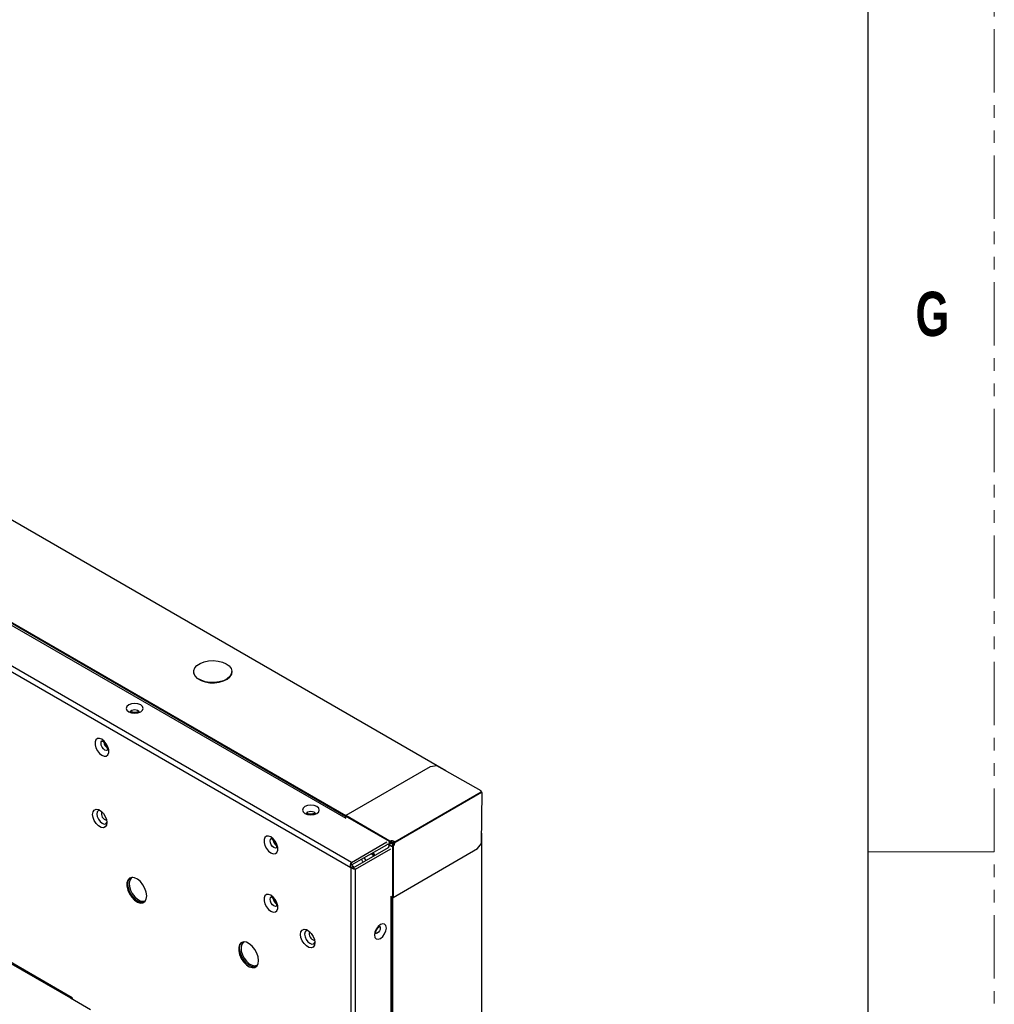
# Model space of a CAD drawing. Header units: millimetres. Extents: x 3619 to 4737, y 1503 to 2366.
# Tile 252 of 256: x 4639 to 4737, y 2135 to 2234. Entities that reach past the tile are written whole.
import ezdxf

# ---------------------------------------------------------------- set-up
doc = ezdxf.new("R2010")
doc.units = ezdxf.units.MM
doc.linetypes.add('PHANTOM', pattern=[12.7, 6.35, -1.27, 1.27, -1.27, 1.27, -1.27])
doc.styles.add('SLDTEXTSTYLE1', font='GOTHICB.TTF', dxfattribs={"width": 0.7304})

msp = doc.modelspace()

# ---------------------------------------------------------------- linework, layer by layer
at = {"color": 7, "linetype": 'PHANTOM', "lineweight": 0}
msp.add_line((4736.8014, 1502.7643), (4736.8014, 2366.3643), dxfattribs=at)
at = {"color": 7, "linetype": 'Continuous', "lineweight": 30}
for p, q in [((4724.1014, 2340.9643), (4724.1014, 1528.1643)), ((4681.7631, 2158.5911), (4403.5873, 2319.1786)), ((4387.6585, 2313.1616), (4672.203, 2148.8975)), ((4672.272, 2149.402), (4388.0609, 2313.4736)), ((4395.7194, 2313.1508), (4671.7068, 2153.8267)), ((4415.3158, 2267.8653), (4644.0743, 2135.8058)), ((4644.2409, 2135.8223), (4415.4825, 2267.8818)), ((4656.4412, 2168.5426), (4656.4412, 2168.5208)), ((4660.2745, 2168.5208), (4660.2745, 2168.5426)), ((4680.1919, 2158.9757), (4671.7302, 2154.0908)), ((4680.8518, 2159.0845), (4680.1919, 2158.9757)), ((4685.3066, 2156.5672), (4680.8518, 2159.0845)), ((4681.7442, 2158.5802), (4681.7631, 2158.5911)), ((4681.7609, 2158.5708), (4681.7631, 2158.5721)), ((4681.7631, 2158.5721), (4681.7631, 2158.5911)), ((4676.6328, 2151.4783), (4685.3066, 2156.4856)), ((4676.6519, 2151.4452), (4685.3261, 2156.4527)), ((4685.3066, 2156.4856), (4685.3066, 2156.5672)), ((4685.3469, 2156.4868), (4685.3066, 2156.5101)), ((4685.3203, 2156.4714), (4685.3469, 2156.4868)), ((4685.3964, 2156.4121), (4685.3261, 2156.4527)), ((4685.3469, 2156.4868), (4685.3469, 2156.4407)), ((4685.3493, 2151.2951), (4685.3964, 2156.4121)), ((4685.3776, 2156.423), (4685.3964, 2156.4121)), ((4676.096, 2151.4834), (4671.6924, 2154.0255)), ((4671.6924, 2154.0255), (4671.6924, 2153.9236)), ((4671.7077, 2153.8207), (4671.6924, 2153.9236)), ((4676.1461, 2151.5416), (4671.7302, 2154.0908)), ((4685.3776, 2152.3293), (4685.3587, 2152.3184)), ((4685.3589, 2152.3375), (4685.3611, 2152.3388)), ((4685.3611, 2152.3388), (4685.3776, 2152.3293)), ((4685.3776, 1975.1671), (4685.3776, 2152.3293)), ((4672.272, 2149.402), (4675.817, 2151.4485)), ((4672.2977, 2149.1447), (4675.817, 2151.1763)), ((4672.4644, 2148.856), (4675.9836, 2150.8876)), ((4675.9461, 2151.2108), (4675.817, 2151.1936)), ((4676.2761, 2151.0203), (4675.9461, 2151.2108)), ((4675.9963, 2150.8803), (4676.0765, 2150.9845)), ((4676.0954, 2151.3764), (4676.0765, 2151.3655)), ((4676.0765, 2150.9845), (4676.0765, 2151.3655)), ((4676.0954, 2151.1464), (4676.0954, 2151.3764)), ((4676.1769, 2151.2869), (4676.0954, 2151.2398)), ((4676.1769, 2151.2869), (4676.0954, 2151.2398)), ((4676.2949, 2151.0312), (4676.0954, 2151.1464)), ((4676.096, 2151.4834), (4676.1149, 2151.4942)), ((4676.1461, 2151.5416), (4676.1461, 2151.5198)), ((4676.1769, 2151.2869), (4676.2712, 2151.3414)), ((4676.2241, 2151.4774), (4676.3183, 2151.423)), ((4676.2241, 2151.4774), (4676.2241, 2151.3686)), ((4676.2241, 2151.3686), (4676.2712, 2151.3414)), ((4676.3183, 2151.3141), (4676.2241, 2151.3686)), ((4676.2761, 2151.0203), (4676.2949, 2151.0312)), ((4676.3879, 2150.9783), (4676.2761, 2151.0203)), ((4676.4067, 2150.9892), (4676.2949, 2151.0312)), ((4676.3183, 2151.423), (4676.3183, 2151.3141)), ((4676.3183, 2151.3141), (4676.3655, 2151.2869)), ((4676.3183, 2151.3141), (4676.3655, 2151.2869)), ((4676.3879, 2150.9783), (4676.4067, 2150.9892)), ((4676.3879, 2150.9783), (4676.3879, 2145.8932)), ((4676.4633, 2150.9925), (4676.4444, 2151.0034)), ((4676.4633, 2150.9925), (4676.4633, 2145.8932)), ((4676.554, 2151.3141), (4676.5069, 2151.2869)), ((4676.5069, 2151.2869), (4676.554, 2151.3141)), ((4676.554, 2151.423), (4676.6223, 2151.4624)), ((4676.554, 2151.3141), (4676.554, 2151.423)), ((4676.6328, 2151.4783), (4676.6328, 2151.4565)), ((4676.6519, 2151.4452), (4676.633, 2151.4561)), ((4684.925, 2150.778), (4685.3493, 2151.2951)), ((4672.6744, 2148.7051), (4676.2194, 2150.7515)), ((4674.2483, 2150.2707), (4674.5816, 2150.0783)), ((4674.414, 2150.3664), (4674.414, 2149.9815)), ((4676.4633, 2145.8932), (4684.925, 2150.778)), ((4672.203, 2148.8975), (4672.4387, 2149.0336)), ((4672.203, 2148.8975), (4672.203, 1964.3811)), ((4672.272, 2149.2595), (4672.272, 2149.402)), ((4672.3554, 2149.0817), (4672.4387, 2149.0336)), ((4672.4387, 2149.0336), (4672.4387, 2148.9374)), ((4672.551, 2148.7763), (4672.6744, 2148.7051)), ((4672.6744, 1964.5736), (4672.6744, 2148.7051)), ((4676.2996, 2145.9441), (4676.2194, 2146.0079)), ((4676.2241, 2146.0041), (4676.2241, 1971.3668)), ((4676.2996, 2145.9441), (4676.3879, 2145.8932)), ((4676.4444, 1971.2951), (4676.4444, 2145.9041)), ((4644.0743, 2135.8058), (4646.0777, 2134.6492))]:
    msp.add_line(p, q, dxfattribs=at)
at = {"color": 8, "linetype": 'Continuous', "lineweight": 30}
for p, q in [((4671.6925, 2154.0146), (4549.6425, 2224.4725)), ((4671.7146, 2154.078), (4549.6743, 2224.5304)), ((4676.1495, 2151.5205), (4676.2241, 2151.4774)), ((4676.3785, 1971.2951), (4676.3785, 2145.8986))]:
    msp.add_line(p, q, dxfattribs=at)
at = {"color": 7, "linetype": 'Continuous', "lineweight": 0}
msp.add_line((4724.1014, 2150.4643), (4736.8014, 2150.4643), dxfattribs=at)
at = {"color": 7, "linetype": 'Continuous', "lineweight": 30, "flags": 128}
for points in [[(4659.7131, 2169.325), (4660.0076, 2169.1058), (4660.1984, 2168.8513), (4660.2736, 2168.5774), (4660.2283, 2168.3012), (4660.0656, 2168.0403), (4659.7955, 2167.8109), (4659.4352, 2167.6275), (4659.0071, 2167.5015), (4658.5382, 2167.441), (4658.058, 2167.4498), (4657.5966, 2167.5271), (4657.1831, 2167.6683), (4656.8434, 2167.8644), (4656.5988, 2168.1032), (4656.4648, 2168.3695), (4656.4497, 2168.6467), (4656.5545, 2168.9174), (4656.7726, 2169.1645), (4657.0903, 2169.3726), (4657.4877, 2169.5285), (4657.9397, 2169.6224), (4658.418, 2169.6485), (4658.8926, 2169.6051), (4659.3335, 2169.495), (4659.7131, 2169.325)], [(4656.4412, 2168.5208), (4656.4648, 2168.3477), (4656.5988, 2168.0814), (4656.8434, 2167.8427), (4657.1831, 2167.6465), (4657.5966, 2167.5054), (4658.058, 2167.428), (4658.5382, 2167.4193), (4659.0071, 2167.4798), (4659.4352, 2167.6057), (4659.7955, 2167.7891), (4660.0656, 2168.0185), (4660.2283, 2168.2795), (4660.2745, 2168.5208)], [(4651.1288, 2165.1999), (4650.8531, 2165.3063), (4650.5278, 2165.3436), (4650.2025, 2165.3063), (4649.9268, 2165.1999), (4649.7425, 2165.0407), (4649.6778, 2164.8529), (4649.7425, 2164.6651), (4649.9268, 2164.506), (4650.2025, 2164.3996), (4650.5278, 2164.3622), (4650.8531, 2164.3996), (4651.1288, 2164.506), (4651.3131, 2164.6652), (4651.3778, 2164.8529), (4651.3131, 2165.0407), (4651.1288, 2165.1999)], [(4647.2291, 2161.7496), (4646.9913, 2161.8385), (4646.7822, 2161.8198), (4646.627, 2161.6958), (4646.5444, 2161.4814), (4646.5444, 2161.2025), (4646.627, 2160.8928), (4646.7822, 2160.5896), (4646.9913, 2160.3294), (4647.2291, 2160.1437), (4647.467, 2160.0549), (4647.6761, 2160.0736), (4647.8313, 2160.1976), (4647.9139, 2160.4119), (4647.9139, 2160.6908), (4647.8313, 2161.0005), (4647.6761, 2161.3037), (4647.467, 2161.5639), (4647.2291, 2161.7496)], [(4668.8065, 2154.9948), (4668.5307, 2155.1012), (4668.2055, 2155.1385), (4667.8802, 2155.1012), (4667.6044, 2154.9948), (4667.4202, 2154.8356), (4667.3555, 2154.6478), (4667.4202, 2154.4601), (4667.6044, 2154.3009), (4667.8802, 2154.1945), (4668.2055, 2154.1571), (4668.5308, 2154.1945), (4668.8065, 2154.3009), (4668.9908, 2154.46), (4669.0555, 2154.6478), (4668.9908, 2154.8356), (4668.8065, 2154.9948)], [(4647.7394, 2153.3876), (4647.6961, 2153.1287), (4647.5713, 2152.9511), (4647.38, 2152.8762), (4647.1454, 2152.913), (4646.8957, 2153.0571), (4646.6611, 2153.2912), (4646.4698, 2153.5869), (4646.345, 2153.9086), (4646.3017, 2154.2176), (4646.345, 2154.4765), (4646.4698, 2154.6541), (4646.6611, 2154.729), (4646.8957, 2154.6922), (4647.1454, 2154.5481), (4647.38, 2154.314), (4647.5713, 2154.0183), (4647.6961, 2153.6965), (4647.7394, 2153.3876)], [(4647.0272, 2154.6289), (4646.8781, 2154.5936), (4646.7622, 2154.4602), (4646.7215, 2154.2474), (4646.7622, 2153.9876), (4646.8781, 2153.7203), (4647.0516, 2153.4863), (4647.2563, 2153.3212), (4647.4609, 2153.25), (4647.6344, 2153.2837), (4647.7359, 2153.3888)], [(4664.1997, 2151.9527), (4663.9619, 2152.0416), (4663.7528, 2152.0229), (4663.5975, 2151.8989), (4663.515, 2151.6845), (4663.515, 2151.4056), (4663.5975, 2151.0959), (4663.7528, 2150.7927), (4663.9619, 2150.5326), (4664.1997, 2150.3468), (4664.4375, 2150.258), (4664.6466, 2150.2767), (4664.8019, 2150.4007), (4664.8845, 2150.615), (4664.8845, 2150.8939), (4664.8019, 2151.2036), (4664.6466, 2151.5068), (4664.4375, 2151.767), (4664.1997, 2151.9527)], [(4651.7299, 2146.0296), (4651.6854, 2146.3962), (4651.5558, 2146.7817), (4651.3527, 2147.1517), (4651.0941, 2147.4734), (4650.803, 2147.7182), (4650.5052, 2147.8643), (4650.2273, 2147.8988), (4649.9938, 2147.8186), (4649.8256, 2147.6308), (4649.7376, 2147.3521), (4649.7376, 2147.0073), (4649.8256, 2146.627), (4649.9938, 2146.245), (4650.2273, 2145.8952), (4650.5052, 2145.6088), (4650.803, 2145.4111), (4651.0941, 2145.3198), (4651.3527, 2145.3429), (4651.5558, 2145.4784), (4651.6854, 2145.7143), (4651.7299, 2146.0296)], [(4650.3103, 2147.9004), (4650.1685, 2147.8111), (4650.0327, 2147.6054), (4649.9754, 2147.3208), (4650.0017, 2146.9824), (4650.1094, 2146.6205), (4650.2887, 2146.2671), (4650.5239, 2145.9537), (4650.794, 2145.7081), (4651.075, 2145.5521), (4651.3419, 2145.4995), (4651.5711, 2145.5552), (4651.6277, 2145.5912)], [(4651.4449, 2145.386), (4651.3031, 2145.3674), (4651.0162, 2145.4239), (4650.7141, 2145.5916), (4650.4238, 2145.8557), (4650.1709, 2146.1926), (4649.9781, 2146.5725), (4649.8624, 2146.9616), (4649.834, 2147.3252), (4649.8956, 2147.6312), (4650.0285, 2147.8396)], [(4664.1997, 2146.1008), (4663.9619, 2146.1897), (4663.7528, 2146.171), (4663.5975, 2146.047), (4663.515, 2145.8326), (4663.515, 2145.5538), (4663.5975, 2145.2441), (4663.7528, 2144.9408), (4663.9619, 2144.6807), (4664.1997, 2144.495), (4664.4375, 2144.4061), (4664.6466, 2144.4248), (4664.8019, 2144.5488), (4664.8845, 2144.7632), (4664.8845, 2145.042), (4664.8019, 2145.3517), (4664.6466, 2145.655), (4664.4375, 2145.9151), (4664.1997, 2146.1008)], [(4675.1846, 2143.1584), (4674.9546, 2142.9728), (4674.7596, 2142.7098), (4674.6293, 2142.4094), (4674.5836, 2142.1174), (4674.6293, 2141.8782), (4674.7596, 2141.7282), (4674.9546, 2141.6903), (4675.1846, 2141.7703), (4675.4146, 2141.9559), (4675.6096, 2142.2189), (4675.7399, 2142.5193), (4675.7857, 2142.8113), (4675.7399, 2143.0505), (4675.6096, 2143.2005), (4675.4146, 2143.2383), (4675.1846, 2143.1584)], [(4668.5991, 2141.3456), (4668.5557, 2141.0867), (4668.4309, 2140.909), (4668.2396, 2140.8341), (4668.005, 2140.871), (4667.7554, 2141.0151), (4667.5208, 2141.2491), (4667.3295, 2141.5449), (4667.2047, 2141.8666), (4667.1613, 2142.1756), (4667.2047, 2142.4345), (4667.3295, 2142.6121), (4667.5208, 2142.687), (4667.7554, 2142.6502), (4668.005, 2142.506), (4668.2396, 2142.272), (4668.4309, 2141.9763), (4668.5557, 2141.6545), (4668.5991, 2141.3456)], [(4667.8868, 2142.5869), (4667.7378, 2142.5516), (4667.6219, 2142.4182), (4667.5812, 2142.2053), (4667.6219, 2141.9455), (4667.7378, 2141.6783), (4667.9113, 2141.4443), (4668.1159, 2141.2791), (4668.3205, 2141.208), (4668.494, 2141.2417), (4668.5991, 2141.3531)], [(4662.9564, 2139.5486), (4662.9119, 2139.9153), (4662.7823, 2140.3008), (4662.5792, 2140.6708), (4662.3206, 2140.9925), (4662.0295, 2141.2373), (4661.7317, 2141.3834), (4661.4538, 2141.4179), (4661.2203, 2141.3377), (4661.0521, 2141.1499), (4660.9641, 2140.8712), (4660.9641, 2140.5264), (4661.0521, 2140.1461), (4661.2203, 2139.7641), (4661.4538, 2139.4143), (4661.7317, 2139.1278), (4662.0295, 2138.9302), (4662.3206, 2138.8389), (4662.5792, 2138.862), (4662.7823, 2138.9975), (4662.9119, 2139.2334), (4662.9564, 2139.5486)], [(4662.6714, 2138.9051), (4662.5296, 2138.8865), (4662.2427, 2138.943), (4661.9406, 2139.1107), (4661.6503, 2139.3747), (4661.3974, 2139.7117), (4661.2046, 2140.0916), (4661.0889, 2140.4806), (4661.0606, 2140.8443), (4661.1221, 2141.1503), (4661.255, 2141.3587)], [(4661.5368, 2141.4195), (4661.395, 2141.3302), (4661.2591, 2141.1245), (4661.2019, 2140.8398), (4661.2282, 2140.5015), (4661.3359, 2140.1396), (4661.5152, 2139.7862), (4661.7504, 2139.4728), (4662.0205, 2139.2272), (4662.3015, 2139.0711), (4662.5684, 2139.0186), (4662.7976, 2139.0742), (4662.865, 2139.1187)]]:
    msp.add_lwpolyline(points, dxfattribs=at)
at = {"color": 8, "linetype": 'Continuous', "lineweight": 30, "flags": 128}
for points in [[(4650.1111, 2164.5007), (4650.1429, 2164.5911), (4650.2332, 2164.6692), (4650.3684, 2164.7213), (4650.5278, 2164.7396), (4650.6873, 2164.7213), (4650.8224, 2164.6692)], [(4650.8224, 2164.6692), (4650.9127, 2164.5911), (4650.9445, 2164.4991), (4650.9444, 2164.497)], [(4647.8102, 2160.647), (4647.6844, 2160.6227), (4647.5356, 2160.6745), (4647.3867, 2160.7946), (4647.2606, 2160.9647), (4647.1763, 2161.1591), (4647.1467, 2161.3481), (4647.1763, 2161.5028), (4647.2354, 2161.5824)], [(4667.7888, 2154.2956), (4667.8205, 2154.386), (4667.9108, 2154.4641), (4668.046, 2154.5162), (4668.2055, 2154.5345), (4668.3649, 2154.5162), (4668.5001, 2154.4641)], [(4668.5001, 2154.4641), (4668.5904, 2154.386), (4668.6221, 2154.294), (4668.6221, 2154.2919)], [(4664.7807, 2150.8501), (4664.655, 2150.8258), (4664.5061, 2150.8776), (4664.3573, 2150.9977), (4664.2311, 2151.1678), (4664.1468, 2151.3622), (4664.1172, 2151.5512), (4664.1468, 2151.7059), (4664.206, 2151.7855)], [(4673.4505, 2149.4253), (4673.4266, 2149.4694), (4673.2831, 2149.7135)], [(4664.7807, 2144.9982), (4664.655, 2144.9739), (4664.5061, 2145.0257), (4664.3573, 2145.1458), (4664.2311, 2145.316), (4664.1468, 2145.5103), (4664.1172, 2145.6993), (4664.1468, 2145.8541), (4664.206, 2145.9336)], [(4675.1194, 2142.9758), (4675.1504, 2142.9286), (4675.1728, 2142.8113), (4675.1504, 2142.6682), (4675.0865, 2142.5209), (4674.9909, 2142.392), (4674.8782, 2142.301), (4674.7654, 2142.2618), (4674.6699, 2142.2804), (4674.6685, 2142.2812)]]:
    msp.add_lwpolyline(points, dxfattribs=at)
at = {"color": 7, "linetype": 'Continuous', "lineweight": 30}
for centre, radius, start, end in [((4648.2937, 2161.5614), 0.8677, 186.771646, 233.55551), ((4671.7743, 2154.0218), 0.082, 122.611975, 177.390335), ((4665.2642, 2151.7645), 0.8677, 186.771056, 233.555428), ((4676.4084, 2151.3711), 0.332, 160.233078, 180.961382), ((4676.4273, 2151.382), 0.332, 160.233078, 180.961382), ((4676.3016, 2150.8343), 0.7241, 62.785164, 102.40343), ((4676.3016, 2150.8125), 0.7241, 62.785164, 102.40343), ((4676.4362, 2151.6504), 0.2561, 242.606126, 297.396092), ((4676.4362, 2151.5415), 0.2561, 242.606126, 297.396092), ((4674.4779, 2150.2096), 2.1629, 22.357572, 30.194393), ((4676.4362, 2151.4234), 0.1537, 242.608937, 297.391885), ((4675.9284, 2151.4809), 0.7243, 317.59947, 357.175545), ((4676.6104, 2151.4433), 0.0415, 2.623389, 57.376611), ((4676.6325, 2151.4561), 0.000466, 0.150153, 58.831981), ((4665.2642, 2145.9126), 0.8677, 186.771601, 233.554205), ((4644.1663, 2135.693), 0.1456, 350.785313, 129.203565)]:
    msp.add_arc(centre, radius, start, end, dxfattribs=at)
at = {"color": 8, "linetype": 'Continuous', "lineweight": 30}
for centre, start, end in [((4647.8864, 2154.3024), 163.949977, 256.044559), ((4668.746, 2142.2604), 163.950056, 256.044481)]:
    msp.add_arc(centre, 0.709, start, end, dxfattribs=at)
at = {"color": 7, "linetype": 'Continuous', "lineweight": 30}
for points, knots in [([(4650.9578, 2164.5586), (4650.9588, 2164.5603), (4650.9626, 2164.5669), (4650.9352, 2164.5378), (4650.8602, 2164.4988), (4650.7403, 2164.4604), (4650.5862, 2164.4389), (4650.4151, 2164.4429), (4650.2634, 2164.4737), (4650.1578, 2164.5158), (4650.1007, 2164.5558), (4650.098, 2164.5599), (4650.0968, 2164.5618)], [0, 0, 0, 0, 0.0352894, 0.1339446, 0.2340774, 0.3398378, 0.4563572, 0.5809152, 0.7068409, 0.8116758, 0.9087499, 1, 1, 1, 1]), ([(4647.2318, 2161.587), (4647.2327, 2161.5874), (4647.2347, 2161.5883), (4647.3064, 2161.5621), (4647.3996, 2161.499), (4647.5111, 2161.3958), (4647.6341, 2161.2323), (4647.7345, 2161.037), (4647.7893, 2160.851), (4647.8021, 2160.7114), (4647.7876, 2160.6309), (4647.7852, 2160.628), (4647.784, 2160.6267)], [0, 0, 0, 0, 0.0862672, 0.1853065, 0.2524668, 0.3582911, 0.4738822, 0.5959564, 0.7181407, 0.8197877, 0.915727, 1, 1, 1, 1]), ([(4685.3261, 2156.4527), (4685.3258, 2156.4558), (4685.3251, 2156.4619), (4685.3206, 2156.4716), (4685.3142, 2156.4803), (4685.3091, 2156.4838), (4685.3066, 2156.4856)], [0, 0, 0, 0, 0.2500453, 0.4999577, 0.7500008, 1, 1, 1, 1]), ([(4668.6355, 2154.3535), (4668.6365, 2154.3552), (4668.6403, 2154.3618), (4668.6128, 2154.3327), (4668.5379, 2154.2937), (4668.418, 2154.2552), (4668.2639, 2154.2338), (4668.0928, 2154.2378), (4667.9411, 2154.2686), (4667.8355, 2154.3107), (4667.7783, 2154.3507), (4667.7757, 2154.3548), (4667.7744, 2154.3567)], [0, 0, 0, 0, 0.0352896, 0.1339451, 0.2340783, 0.339839, 0.4563589, 0.5809065, 0.7068463, 0.8116816, 0.9087495, 1, 1, 1, 1]), ([(4664.2023, 2151.7901), (4664.2033, 2151.7905), (4664.2053, 2151.7914), (4664.277, 2151.7652), (4664.3702, 2151.7021), (4664.4817, 2151.5989), (4664.6047, 2151.4354), (4664.705, 2151.2401), (4664.7599, 2151.0541), (4664.7726, 2150.9145), (4664.7582, 2150.834), (4664.7557, 2150.8311), (4664.7546, 2150.8298)], [0, 0, 0, 0, 0.0862702, 0.185309, 0.2524689, 0.3582871, 0.4738871, 0.595957, 0.7181406, 0.8197867, 0.9157275, 1, 1, 1, 1]), ([(4676.0954, 2151.3057), (4676.1039, 2151.3281), (4676.1215, 2151.3744), (4676.1688, 2151.438), (4676.2056, 2151.4643), (4676.2241, 2151.4774)], [0, 0, 0, 0, 0.3188133, 0.6594048, 1, 1, 1, 1]), ([(4676.096, 2151.4834), (4676.0973, 2151.4881), (4676.0997, 2151.4977), (4676.109, 2151.5132), (4676.1215, 2151.5272), (4676.1346, 2151.5368), (4676.143, 2151.5403), (4676.1461, 2151.5416)], [0, 0, 0, 0, 0.2171432, 0.4344618, 0.6527048, 0.8720483, 1, 1, 1, 1]), ([(4676.1149, 2151.4942), (4676.116, 2151.4965), (4676.1181, 2151.5011), (4676.1245, 2151.5084), (4676.1327, 2151.5148), (4676.1403, 2151.5184), (4676.1448, 2151.5195), (4676.1461, 2151.5198)], [0, 0, 0, 0, 0.2259224, 0.4518933, 0.6806763, 0.9140996, 1, 1, 1, 1]), ([(4676.4633, 2150.9925), (4676.4579, 2150.9887), (4676.447, 2150.9811), (4676.426, 2150.9752), (4676.4046, 2150.9738), (4676.3935, 2150.9768), (4676.3879, 2150.9783)], [0, 0, 0, 0, 0.247385, 0.4964667, 0.7473159, 1, 1, 1, 1]), ([(4676.4444, 2151.0034), (4676.4417, 2151.0009), (4676.4363, 2150.9958), (4676.4258, 2150.991), (4676.4152, 2150.9885), (4676.4095, 2150.989), (4676.4067, 2150.9892)], [0, 0, 0, 0, 0.2501329, 0.4999478, 0.7500184, 1, 1, 1, 1]), ([(4676.4444, 2151.0034), (4676.4714, 2151.0369), (4676.5252, 2151.104), (4676.5851, 2151.2226), (4676.6253, 2151.3443), (4676.6304, 2151.4188), (4676.633, 2151.4561)], [0, 0, 0, 0, 0.2499955, 0.49999418, 0.74999031, 1, 1, 1, 1]), ([(4672.203, 2148.8975), (4672.1926, 2148.9433), (4672.172, 2149.0347), (4672.1848, 2149.1802), (4672.221, 2149.3122), (4672.255, 2149.3721), (4672.272, 2149.402)], [0, 0, 0, 0, 0.2499914, 0.4999957, 0.7500005, 1, 1, 1, 1]), ([(4672.6744, 2148.7051), (4672.64, 2148.7053), (4672.5711, 2148.7059), (4672.4387, 2148.7404), (4672.3063, 2148.8021), (4672.2374, 2148.8657), (4672.203, 2148.8975)], [0, 0, 0, 0, 0.2499975, 0.4999837, 0.7499869, 1, 1, 1, 1]), ([(4672.3554, 2149.0817), (4672.3425, 2149.0909), (4672.3165, 2149.1095), (4672.2901, 2149.1529), (4672.2737, 2149.2045), (4672.2726, 2149.2408), (4672.272, 2149.2595)], [0, 0, 0, 0, 0.236049, 0.4777733, 0.7308666, 1, 1, 1, 1]), ([(4672.551, 2148.7763), (4672.5351, 2148.7862), (4672.5042, 2148.8053), (4672.4677, 2148.8452), (4672.4433, 2148.8898), (4672.4402, 2148.9217), (4672.4387, 2148.9374)], [0, 0, 0, 0, 0.26912129, 0.52225702, 0.76389606, 1, 1, 1, 1]), ([(4676.4279, 2147.1818), (4676.4255, 2147.1807), (4676.4207, 2147.1785), (4676.4114, 2147.1776), (4676.4022, 2147.1785), (4676.3974, 2147.1807), (4676.395, 2147.1818)], [0, 0, 0, 0, 0.2499713, 0.5001373, 0.7501896, 1, 1, 1, 1]), ([(4676.4067, 2147.1723), (4676.4095, 2147.171), (4676.415, 2147.1685), (4676.4256, 2147.1674), (4676.4362, 2147.1685), (4676.4417, 2147.171), (4676.4444, 2147.1723)], [0, 0, 0, 0, 0.2501715, 0.4999985, 0.7500157, 1, 1, 1, 1]), ([(4664.2023, 2145.9382), (4664.2033, 2145.9386), (4664.2053, 2145.9395), (4664.277, 2145.9133), (4664.3702, 2145.8502), (4664.4817, 2145.747), (4664.6047, 2145.5835), (4664.705, 2145.3882), (4664.7599, 2145.2022), (4664.7726, 2145.0626), (4664.7582, 2144.9821), (4664.7557, 2144.9793), (4664.7546, 2144.9779)], [0, 0, 0, 0, 0.086273, 0.1853115, 0.2524711, 0.358289, 0.4738886, 0.5959624, 0.7181404, 0.8197861, 0.9157314, 1, 1, 1, 1]), ([(4676.4444, 2145.9041), (4676.4396, 2145.9019), (4676.43, 2145.8975), (4676.4114, 2145.8956), (4676.3929, 2145.8975), (4676.3833, 2145.9019), (4676.3785, 2145.9041)], [0, 0, 0, 0, 0.2499666, 0.4999595, 0.7502077, 1, 1, 1, 1]), ([(4676.3879, 2145.8932), (4676.3934, 2145.8907), (4676.4044, 2145.8856), (4676.4256, 2145.8835), (4676.4468, 2145.8856), (4676.4578, 2145.8907), (4676.4633, 2145.8932)], [0, 0, 0, 0, 0.250162, 0.4999767, 0.7499815, 1, 1, 1, 1]), ([(4674.715, 2142.2381), (4674.7159, 2142.2366), (4674.7204, 2142.2296), (4674.7083, 2142.2645), (4674.7108, 2142.3461), (4674.7355, 2142.4672), (4674.7917, 2142.6103), (4674.8789, 2142.7573), (4674.9805, 2142.8758), (4675.0552, 2142.9356), (4675.1052, 2142.9669), (4675.1434, 2142.9831), (4675.1458, 2142.9831), (4675.1471, 2142.983)], [0, 0, 0, 0, 0.027023, 0.1264551, 0.226785, 0.3318313, 0.4475752, 0.571707, 0.6977372, 0.8036173, 0.8380632, 0.9160937, 1, 1, 1, 1])]:
    msp.add_open_spline(points, degree=3, knots=knots, dxfattribs=at)
at = {"color": 8, "linetype": 'Continuous', "lineweight": 30}
for points, knots in [([(4673.5588, 2149.8727), (4673.5751, 2149.8506), (4673.6411, 2149.7614), (4673.6863, 2149.6584), (4673.7202, 2149.581)], [0, 0, 0, 0, 0.2478726, 1, 1, 1, 1]), ([(4674.6226, 2150.1019), (4674.5991, 2150.1524), (4674.552, 2150.2535), (4674.488, 2150.3449), (4674.456, 2150.3906)], [0, 0, 0, 0, 0.4993398, 1, 1, 1, 1])]:
    msp.add_open_spline(points, degree=3, knots=knots, dxfattribs=at)

# ---------------------------------------------------------------- texts
at = {"color": 7, "linetype": 'Continuous', "lineweight": 0, "insert": (4728.8956, 2206.6599), "char_height": 4.445, "attachment_point": 1, "style": 'SLDTEXTSTYLE1'}
msp.add_mtext('G', dxfattribs=at)

doc.saveas('drawing.dxf')
